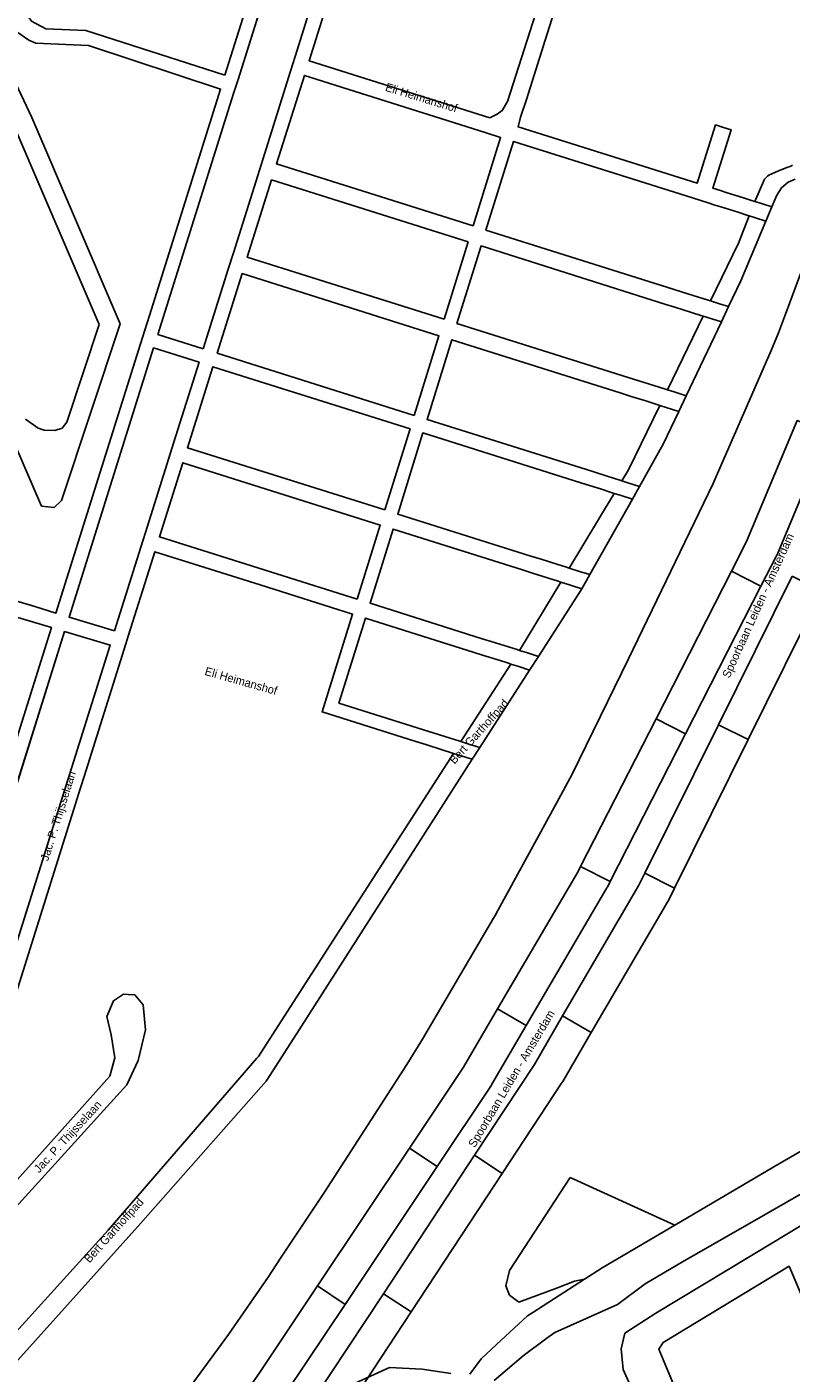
# Model space of a CAD drawing. Header units: metres. Extents: x 89872 to 99175, y 455036 to 468911.
# Tile 123 of 196: x 93829 to 94060, y 465699 to 466105. Entities that reach past the tile are written whole.
import ezdxf

# ---------------------------------------------------------------- set-up
doc = ezdxf.new("R2010")
doc.units = ezdxf.units.M
for name, color, linetype in [('Gemeentegrenzen', 7, 'KG-GEMEENTE'), ('Spoorbaandeel', 10, 'Continuous'), ('STRNM', 7, 'Continuous')]:
    doc.layers.add(name, color=color, linetype=linetype)
doc.layers.add('Waterdeel', color=7, linetype='Continuous', true_color=0x00aaff)
doc.layers.add('Wegdeel', color=7, linetype='Continuous', true_color=0x9a9a9a)
doc.linetypes.add('KG-GEMEENTE', pattern='A,1,-2.25,[5,NLCS.SHX,S=1,R=0,X=0,Y=0],-2.25', length=5.5)

msp = doc.modelspace()

# ---------------------------------------------------------------- linework, layer by layer
at = {"layer": 'Gemeentegrenzen', "flags": 128}
msp.add_lwpolyline([(91985.81, 461811.85), (91972.57, 462039.53), (91971.6, 462056.3), (91967.49, 462128.63), (91962.83, 462210.97), (91960.34, 462254.93), (91958.38, 462287.72), (91957.54, 462303.5), (91953.25, 462376.82), (91949.07, 462450.57), (91945.57, 462510.65), (91945.53, 462511.41), (91944.05, 462536.8), (91939.65, 462613.05), (91939.1, 462623.35), (91938.57, 462631.45), (91938.23, 462636.98), (91937.67, 462642.89), (91936.85, 462652.09), (91936.52, 462654.38), (91935.98, 462657.99), (91935.33, 462663.56), (91934.45, 462669.41), (91933.8, 462674.81), (91933.05, 462679.59), (91932.12, 462684.85), (91931.02, 462690.8), (91930.09, 462696.64), (91928.92, 462701.54), (91927.67, 462706.73), (91926.53, 462711.8), (91925.24, 462717.4), (91923.73, 462722.43), (91922.33, 462727.7), (91920.92, 462732.71), (91919.31, 462738.23), (91915.52, 462749.56), (91913.84, 462754.96), (91910.59, 462763.16), (91900, 462756.63), (91894.27, 462753.1), (91893.41, 462752.56), (91893.08, 462752.35), (91884, 462746.62), (91876.06, 462741.71), (91871.9, 462739.14), (91859.4, 462731.41), (91857.07, 462730.38), (91854.17, 462729.67), (91840.7, 462727.72), (91801.69, 462720.65), (91743.12, 462709.89), (91742.28, 462716.24), (91723.98, 462713.51), (91721.47, 462713.14), (91720.03, 462712.92), (91719.53, 462715.26), (91717.01, 462726.9), (91710.31, 462748.15), (91708.08, 462760.41), (91708.41, 462802.88), (91701.05, 462801.8), (91700.15, 462801.67), (91694.18, 462809.59), (91686.69, 462814.41), (91673.3, 462814.88), (91656.6, 462811.35), (91643.73, 462809.01), (91625.38, 462808.56), (91618.79, 462800.58), (91616.38, 462798.02), (91547.8, 462797.16), (91535.89, 462797.01), (91533.97, 462796.98), (91532.91, 462796.98), (91492.23, 462796.74), (91467.4, 462766.42), (91427.24, 462713.3), (91393.47, 462668.65), (91384.92, 462657.34), (91345.12, 462601.61), (91322.75, 462570.28), (91311.3, 462554.1), (91298.16, 462535.1), (91240.59, 462451.23), (91199.39, 462390.97), (91179.79, 462362.29), (91160.33, 462333.57), (91116.85, 462270.02), (91100.95, 462246.71), (91075.23, 462209.11), (91051.88, 462174.92), (91033.16, 462147.46), (91019.52, 462127.52), (90993.15, 462089.17), (90959.24, 462039.53), (90924.92, 461989.3), (90854.66, 461891.45), (90848.48, 461882.28), (90843.78, 461875.03), (90834.61, 461861.6), (90817.06, 461835.96), (90811.97, 461836.6), (90802.84, 461837.74), (90801.07, 461837.96), (90760.92, 461842.97), (90699.32, 461850.65), (90696.92, 461850.95), (90695.83, 461851.08), (90678.28, 461853.27), (90675.91, 461853.57), (90672.92, 461853.94), (90670.47, 461854.25), (90666.84, 461854.7), (90664.35, 461855.01), (90664.01, 461855.05), (90609.06, 461861.91), (90479.28, 461799.79), (90472.29, 461804.82), (90462.06, 461812.15), (90453.36, 461818.46), (90438.82, 461828.9), (90419.02, 461844.35), (90421.38, 461847.24), (90429.77, 461949.31), (90429.54, 461950.1), (90406.8, 462028.72), (90405.32, 462036.59), (90404.76, 462039.53), (90393.73, 462098.21), (90392.3, 462105.79), (90384.04, 462159.12), (90392.42, 462305.56), (90391.99, 462305.98), (90370.47, 462327.07), (90399.99, 462360.63), (90422.7, 462386.62), (90434.72, 462401.41), (90436.55, 462403.6), (90435.45, 462404.75), (90419.84, 462421.08), (90403.64, 462438.52), (90393.79, 462449.24), (90393.71, 462449.33), (90386.15, 462467.2), (90374.47, 462495.6), (90363.46, 462525.49), (90355.96, 462545.83), (90348.73, 462563.94), (90333.81, 462601.31), (90333.12, 462603.04), (90318.97, 462638.48), (90318.87, 462638.7), (90313.58, 462651.96), (90281.92, 462735.54), (90267.14, 462773.68), (90265.29, 462797.2), (90265.01, 462800.73), (90264.77, 462803.83), (90264.66, 462805.22), (90240.77, 462869.48), (90208.47, 462948.15), (90171.15, 463039.41), (90171.1, 463039.53), (90162.16, 463061.39), (90153.37, 463082.88), (90133.53, 463130.56), (90133.48, 463130.7), (90126.29, 463147.97), (90105.85, 463197.09), (90105.84, 463197.12), (90102.3, 463205.62), (90099.75, 463211.73), (90114.01, 463299.45), (90115.39, 463307.17), (90116.59, 463313.87), (90117.35, 463318.08), (90126.99, 463371.94), (90167.36, 463420.21), (90209.48, 463471.04), (90213.6, 463476.02), (90245.14, 463510.53), (90303.59, 463572.17), (90304.37, 463573), (90450.55, 463727.19), (90461.14, 463738.35), (90463.31, 463740.64), (90464.72, 463742.71), (90536.27, 463847.55), (90538.65, 463851.04), (90562.43, 463885.88), (90582.05, 463914.68), (90599.47, 463940.24), (90600.86, 463942.28), (90601.04, 463942.55), (90640.85, 464000.98), (90667.03, 464039.53), (90691.97, 464076.25), (90692.05, 464076.37), (90694.18, 464079.51), (90701.12, 464089.5), (90701.18, 464089.58), (90702.2, 464091.09), (90703.4, 464092.85), (90714.67, 464109.44), (90725.77, 464125.78), (90726.72, 464127.19), (90740.2, 464147.04), (90762.73, 464180.92), (90765.08, 464184.57), (90771, 464193.76), (90771.42, 464193.23), (90806.89, 464250.06), (90799.19, 464267.98), (90793.58, 464280.07), (90804.61, 464284.92), (90803.81, 464286.83), (90821.67, 464318.03), (90833.48, 464340.07), (90842.17, 464363.91), (90849.47, 464388.53), (90850.9, 464396.71), (90858.13, 464437.99), (90858.63, 464440.87), (90862.59, 464497.94), (90866.13, 464525.28), (90871.25, 464551.16), (90878.53, 464576.98), (90885.23, 464600.76), (90894.69, 464624.16), (90916.23, 464670.78), (90923.29, 464685), (90927.38, 464693.22), (90938.43, 464709.97), (90941.09, 464714), (90957.05, 464733.72), (90973.35, 464753.19), (90989.85, 464772.53), (91044.92, 464827.73), (91063.03, 464849.21), (91079.63, 464871.08), (91092.42, 464893.28), (91103.51, 464916.81), (91112.67, 464940.33), (91120.29, 464963.85), (91127, 464987.97), (91139, 465039.53), (91144.01, 465061.06), (91152.55, 465098.5), (91157.84, 465121.7), (91161.11, 465136.01), (91167.76, 465165.19), (91172.72, 465186.93), (91274.16, 465169.82), (91278.87, 465168.92), (91306.94, 465164.19), (91332.25, 465159.92), (91370.23, 465153.71), (91556.5, 465122.29), (91557.9, 465122.05), (91558.32, 465121.98), (91871.9, 465069.08), (91922.03, 465060.62), (92028.58, 465042.86), (92029.05, 465042.78), (92039.59, 465041.01), (92042.01, 465042.88), (92058.73, 465054.97), (92061.16, 465057.23), (92072.53, 465074.55), (92088.56, 465098.55), (92080.97, 465168.59), (92067.81, 465290.11), (92105.28, 465350.83), (92113.42, 465364.09), (92113.85, 465364.8), (92156.87, 465434.93), (92230.87, 465530.04), (92308.96, 465565.35), (92325.03, 465572.62), (92358.36, 465534.34), (92375.52, 465545.73), (92376.91, 465547.36), (92384.66, 465556.46), (92397.29, 465571.45), (92416.04, 465593.91), (92432.88, 465613.69), (92464.88, 465651.21), (92497.86, 465688.87), (92505.83, 465697.44), (92511.57, 465704.12), (92521.66, 465716.37), (92529.98, 465726.8), (92537.61, 465736.36), (92552.63, 465755.02), (92556.4, 465759.68), (92562.83, 465767.63), (92569.99, 465776.31), (92574, 465780.59), (92577.23, 465784.05), (92588.96, 465795.43), (92608.34, 465813.96), (92622.92, 465827.43), (92631.95, 465835.5), (92640.36, 465842.9), (92646.72, 465848.4), (92649.67, 465851.09), (92655.38, 465856.57), (92659.68, 465860.77), (92669.91, 465871.24), (92675.75, 465876.86), (92679.79, 465880.73), (92688.17, 465888.52), (92695.01, 465895.69), (92697.26, 465898.27), (92704.75, 465907.62), (92710.44, 465915.75), (92715.48, 465923.91), (92725.57, 465940.5), (92746.28, 465971.18), (92753.8, 465982.23), (92759.43, 465990.23), (92765.7, 465998.94), (92769.21, 466003.16), (92773.77, 466008.49), (92780.83, 466016.17), (92794.83, 466030.97), (92802.6, 466039.51), (92802.62, 466039.53), (92809.88, 466047.53), (92816.37, 466054.82), (92821.82, 466061.33), (92828.63, 466069.34), (92835.92, 466079.06), (92842.64, 466088.4), (92855.4, 466105.33), (92855.72, 466105.42), (92856.2, 466105.49), (92856.58, 466105.48), (92857, 466105.46), (92857.27, 466105.4), (92857.62, 466105.29), (92857.92, 466105.17), (92858.19, 466105.04), (92858.49, 466104.84), (92859.04, 466104.43), (92861.97, 466101.77), (92865.72, 466098.37), (92920.24, 466048.9), (92924.01, 466045.52), (92930.57, 466039.62), (92998.61, 466101.64), (93005.84, 466108.13), (93007.72, 466106.77), (93009.32, 466105.61), (93030.87, 466090.03), (93065.85, 466064.82), (93100.67, 466039.53), (93102.63, 466038.11), (93109.36, 466033.25), (93110.1, 466034.21), (93306.23, 465895.87), (93359.76, 465857.43), (93435.05, 465802.05), (93442.08, 465801.87), (93443.29, 465801.85), (93453.92, 465801.63), (93457.86, 465939.66), (93469.43, 465939.2), (93472.19, 465939.09), (93475.38, 465938.96), (93481.54, 465938.72), (93483.27, 465938.65), (93484.14, 465938.62), (93485.57, 465938.11), (93486.41, 465937.57), (93494.85, 465922.09), (93504.14, 465904.63), (93508.62, 465897.95), (93513.13, 465894.34), (93520.95, 465889.78), (93530.99, 465883.82), (93532.52, 465882.69), (93535.59, 465878.57), (93538.2, 465872.98), (93542.8, 465865.6), (93545.32, 465862.19), (93550.73, 465857.44), (93558, 465851.82), (93581.85, 465842.2), (93589.8, 465836.36), (93596, 465832.33), (93604.61, 465824.42), (93611.17, 465817.58), (93626.64, 465799), (93639.91, 465783.23), (93651.14, 465769.83), (93670.29, 465745.71), (93684.46, 465727.85), (93694.85, 465714.77), (93712.32, 465692.69), (93728.2, 465671.99), (93747.98, 465645.79), (93761.04, 465629.12), (93766.29, 465628.08), (93771.39, 465626.55), (93776.82, 465625.79), (93788.1, 465624.27), (93792.4, 465621.55), (93838.86, 465642.65), (93852.5, 465660.67), (93871.9, 465686.31), (93875.58, 465691.17), (93878.32, 465694.79), (93890.16, 465710.98), (93902.12, 465728.33), (93905.89, 465733.99), (93919.17, 465753.96), (93935.19, 465778.88), (93943.9, 465792.43), (93948.65, 465800.04), (93970.06, 465836.53), (93970.54, 465837.4), (93971.35, 465838.89), (93989.07, 465871.24), (93993.85, 465879.98), (94010.83, 465914.78), (94036.3, 465967.7), (94036.96, 465969.06), (94053.84, 466007.74), (94056.01, 466013.14), (94057.82, 466017.96), (94065.93, 466039.53), (94071.93, 466055.52), (94073.83, 466060.66), (94078.67, 466074.57), (94085.46, 466094.06), (94093.55, 466118.42), (94094.92, 466122.53), (94102.3, 466146.15), (94103.67, 466150.8), (94110.42, 466174.94), (94113.71, 466186.71), (94121.68, 466216.88), (94125.59, 466232.1), (94127.77, 466240.59), (94137.96, 466288.64), (94144.53, 466331.52), (94144.93, 466334.98), (94145.41, 466339.09), (94145.82, 466342.66), (94151.42, 466390.75), (94153.23, 466390.7), (94157.6, 466460.9), (94159.9, 466526.21), (94159.35, 466560.42), (94158.49, 466578.41), (94170.96, 466578.54), (94209.06, 466578.94), (94214.84, 466579), (94215.89, 466579.01), (94219.52, 466579.05), (94240.71, 466579.18), (94241.51, 466579.18), (94263.35, 466579.32), (94263.77, 466579.32), (94282.32, 466579.43), (94323.27, 466579.65), (94379.32, 466580.31), (94401.36, 466585.53), (94402.65, 466586.01), (94419.81, 466593.87), (94424.57, 466597.31), (94434.77, 466604.54), (94443.71, 466610.91), (94446.73, 466613.07), (94447.21, 466613.41), (94452.88, 466617.46), (94455.64, 466618.85), (94468.76, 466625.48), (94489.19, 466633.87), (94509.41, 466639.35), (94528.78, 466642.95), (94558.66, 466645.13), (94568.59, 466644.46), (94591.46, 466642.45), (94597.53, 466641.07), (94607.95, 466639.18), (94627.5, 466635), (94700, 466615.5), (94735, 466606.5), (94916, 466566.5), (94919.73, 466565.74), (94955, 466558.5), (94960.94, 466557.34), (94964.2, 466556.71), (94965.83, 466558.34), (94967.61, 466560.24), (95049.67, 466540.64), (95076.19, 466534.31), (95121, 466523.72), (95162.95, 466513.62), (95181.07, 466509.25), (95206.54, 466503.31), (95252.02, 466491.75), (95295.53, 466480.7), (95302.45, 466479.13), (95324.97, 466472.76), (95370.65, 466460.17), (95399.23, 466452.31), (95479.68, 466427.72), (95495.6, 466422.85), (95497.02, 466422.44), (95500.31, 466421.48), (95521.54, 466414.36), (95521.72, 466414.3), (95578.37, 466395.31), (95578.38, 466395.16), (95578.82, 466390.43), (95579.2, 466386.47), (95579.25, 466385.66), (95579.74, 466378.15), (95579.76, 466373.01), (95579.77, 466370.42), (95579.73, 466368.56), (95579.7, 466366.73), (95579.55, 466358.34), (95579.25, 466356.16), (95579.19, 466355.76), (95578.88, 466353.52), (95578.85, 466353.31), (95576.38, 466342.92), (95574.98, 466330.93), (95574.45, 466318.83), (95574.73, 466296.11), (95575.17, 466266.8), (95575.16, 466263.45), (95574.33, 466256.64), (95572.45, 466246.32), (95570.27, 466235.69), (95567.02, 466224.62), (95557.98, 466194.3), (95552.98, 466177.27), (95549.34, 466166.34), (95547.1, 466160.72), (95545.34, 466154.12), (95542, 466138.28), (95539.78, 466125.62), (95539.36, 466123.58), (95537.12, 466114.76), (95535.79, 466105.96), (95534.78, 466098.22), (95534.13, 466088.41), (95533.79, 466082.76), (95533.54, 466078.91), (95530.66, 466058.4), (95529.12, 466043.77), (95528.98, 466039.53), (95528.97, 466039.12), (95530.32, 466010.37), (95530.62, 466007.24), (95531.17, 466003.97), (95531.78, 466000.6), (95540.13, 465977.94), (95544.77, 465965.04), (95546.23, 465960.02), (95549.07, 465951.74), (95550.04, 465947.53), (95550.97, 465942.66), (95552.42, 465934.03), (95552.68, 465931.95), (95553.53, 465925.61), (95554.12, 465921.5), (95556.73, 465908.18), (95558.94, 465897.06), (95560.33, 465890.16), (95561.4, 465883.69), (95562.18, 465878.87), (95562.57, 465875.79), (95562.89, 465866.79), (95563.3, 465854.63), (95563.55, 465848.28), (95563.55, 465843.26), (95563.6, 465835.56), (95563.61, 465832.46), (95563.31, 465827.46), (95562.96, 465822.22), (95562.3, 465816.61), (95561.77, 465812.67), (95560.32, 465803.53), (95559.52, 465798.89), (95558.78, 465795.56), (95553.78, 465772.56), (95551.91, 465764.15), (95550.5, 465757.21), (95548.74, 465750.32), (95547.3, 465744.37), (95546.46, 465740.94), (95543.92, 465732.87), (95540.23, 465722.02), (95539.71, 465720.56), (95539.09, 465716.02), (95538.47, 465711.26), (95536.77, 465702.24), (95527.92, 465670.67), (95527.84, 465668.95), (95527.7, 465667.03), (95528.82, 465658.18), (95531.91, 465635.75), (95537.16, 465601.96), (95537.52, 465600), (95537.96, 465597.87), (95540.35, 465589.87), (95543.94, 465578.1), (95546.47, 465570.53), (95553.13, 465554.75), (95567.64, 465520.24), (95573.21, 465505.84), (95574.45, 465501.86), (95575.55, 465498.07), (95576.32, 465494.08), (95576.62, 465490.2), (95576.79, 465485.95), (95576.96, 465481.99), (95576.94, 465478.22), (95576.51, 465474.48), (95576.09, 465472.29), (95575.37, 465469.6), (95574.08, 465465.33), (95572.6, 465461.08), (95571.42, 465458.18), (95570.11, 465455.28), (95568.34, 465451.92), (95565.89, 465448.07), (95565.58, 465447.53), (95562.52, 465440.39), (95559.07, 465433.06), (95540.84, 465399.48), (95523.65, 465368.23), (95516.81, 465356.01), (95511.85, 465347.89), (95492.52, 465317.33), (95486.36, 465307.5), (95480.59, 465297.94), (95479.77, 465296.75), (95477.89, 465294.01), (95477.47, 465293.39), (95474.71, 465289.14), (95468.37, 465278.85), (95458.8, 465263.96), (95447.6, 465249.33), (95444.94, 465246.39), (95423.24, 465225.43), (95398.04, 465200.76), (95373.2, 465175.41), (95363.98, 465165), (95359.15, 465158.83), (95346.67, 465140.48), (95339.62, 465123.09), (95339.26, 465121.58), (95339.18, 465121.24), (95334.55, 465081.47), (95341.66, 465053.51), (95345.02, 465039.53), (95348.03, 465026.98), (95349.31, 465022.05), (95356.2, 465000), (95365.4, 464970.54), (95381.79, 464806.72), (95385.02, 464770.86), (95387.49, 464748.32), (95390.41, 464718.29), (95392.34, 464697.86), (95394.99, 464671.19), (95397.14, 464648.62), (95399.53, 464624.71), (95401.63, 464602.45), (95403.59, 464583.03), (95405.53, 464565.38), (95408.42, 464541.95), (95402.27, 464514.29), (95399.71, 464506.14), (95396, 464495.22), (95392.73, 464487.76), (95388.49, 464478.32), (95384.48, 464470.56), (95376.24, 464454.26), (95370.72, 464442.66), (95365.78, 464430.78), (95358.53, 464412.74), (95352.49, 464396.26), (95346.71, 464379.44), (95342.53, 464364.85), (95337.15, 464344.05), (95332.52, 464321.23), (95329.92, 464306.43), (95328.5, 464296.12), (95326.71, 464282.12), (95326, 464271.02), (95324.59, 464249.71), (95320.1, 464176.63), (95318.9, 464159.43), (95318.29, 464150), (95317.32, 464135.22), (95315.89, 464119.26), (95314.25, 464108.78), (95312.59, 464099.71), (95310.39, 464089.6), (95308.2, 464079.59), (95303.92, 464039.53), (95303.57, 464036.29), (95301.26, 464026.09), (95299.28, 464017.67), (95299.7, 464009.14), (95300.39, 464004.82), (95300.41, 464004.65), (95301.12, 464001.68), (95302.34, 463997.54), (95304.62, 463991.84), (95307.55, 463986.46), (95310.75, 463981.69), (95314.99, 463977.11), (95320.94, 463971.02), (95331.81, 463960.54), (95359.48, 463931.58), (95381.27, 463908.82), (95403.65, 463884.27), (95431.79, 463853.53), (95455.46, 463827.96), (95466.68, 463815.34), (95502.46, 463776.61), (95532.68, 463744.19), (95547.03, 463729.25), (95563.9, 463711.87), (95579.55, 463695.82), (95589.54, 463685.3), (95600.69, 463673.67), (95610.21, 463663.67), (95617.15, 463656.6), (95628.25, 463643.69), (95639.94, 463629.57), (95649.37, 463617.44), (95657.97, 463605.63), (95666.29, 463594.26), (95674.77, 463581.25), (95681.69, 463570.07), (95689.15, 463556.53), (95695.8, 463543.74), (95701.56, 463532.04), (95707.3, 463519.64), (95712.61, 463507.25), (95717.22, 463494.89), (95721.94, 463481.96), (95726.25, 463469.18), (95729.73, 463456.86), (95733.65, 463443.47), (95736.72, 463431.45), (95739.62, 463418.44), (95745.12, 463383.87), (95747.24, 463369.95), (95749.45, 463354.91), (95750.98, 463338.88), (95752.46, 463322.34), (95754.03, 463308.55), (95756.14, 463293.1), (95758.26, 463276.49), (95760.29, 463260.4), (95762.38, 463245.18), (95764.92, 463229.99), (95767.11, 463215.76), (95769.04, 463205.23), (95771.78, 463190.86), (95774.47, 463176.59), (95777.4, 463162.1), (95779.82, 463148.83), (95783.17, 463133.08), (95785.7, 463120.22), (95789.51, 463102.67), (95800.23, 463039.53), (95801.15, 463034.11), (95808.28, 462989.38), (95816.21, 462948.6), (95822.09, 462914.33), (95830.21, 462870.66), (95840.79, 462822.54), (95848.68, 462791.26), (95856.28, 462759.18), (95863, 462728.44), (95868.03, 462705.46), (95871.9, 462690.57), (95880.9, 462655.94), (95891.2, 462609.73), (95902.59, 462560.92), (95903.74, 462555.46), (95913.19, 462510.87), (95919.28, 462490.65), (95920.63, 462486.29), (95909.41, 462481.41), (95909.91, 462479.61), (95909.27, 462479.33), (95905.81, 462477.83), (95905.48, 462478.58), (95900.36, 462476.31), (95871.9, 462463.72), (95867.59, 462461.81), (95857.03, 462457.14), (95848.4, 462453.32), (95846.91, 462452.66), (95834.55, 462447.19), (95826.84, 462443.75), (95826.33, 462443.52), (95823.48, 462442.25), (95819.82, 462440.62), (95806.01, 462434.47), (95783.17, 462424.31), (95760.34, 462414.13), (95714.69, 462393.78), (95690.96, 462383.13), (95662.53, 462370.21), (95633.33, 462356.49), (95602.21, 462341.3), (95578.89, 462329.38), (95575.85, 462327.82), (95554.1, 462316.19), (95541.15, 462309.03), (95526.13, 462300.53), (95513.34, 462293.09), (95496.4, 462282.98), (95481.94, 462274.11), (95466.47, 462264.26), (95454.63, 462256.1), (95434.43, 462241.75), (95416.45, 462228.55), (95394.75, 462212.05), (95389.26, 462207.73), (95370.73, 462193.15), (95368.87, 462191.67), (95369.48, 462190.88), (95369.09, 462190.56), (95368.1, 462191.76), (95366.98, 462190.84), (95366.65, 462191.24), (95365.99, 462192.05), (95347.74, 462177.1), (95335.45, 462166.79), (95305.84, 462140.56), (95277.11, 462113.55), (95261.47, 462100.73), (95241.53, 462081.98), (95228.52, 462069.75), (95221.58, 462063.22), (95203.07, 462043.03), (95199.88, 462039.53), (95175.71, 462013.01), (95154.67, 461988.39), (95142.48, 461973.61), (95126.8, 461954.23), (95111.13, 461934.85), (95101.93, 461923.06), (95084.08, 461899.01), (95065.19, 461871.33), (95044.83, 461840.97), (95034.77, 461826.04), (95016.41, 461798.16), (94997.39, 461770.54), (94998.3, 461770.04), (95003.14, 461767.38), (95034.37, 461750.23), (95077.96, 461726.07), (95081.36, 461723.94), (95167.44, 461678.98), (95166.77, 461678.47), (95161.23, 461673.92), (95169.8, 461669.24), (95169.06, 461668.64), (95163.22, 461663.95), (95152.82, 461655.57), (95147.19, 461650.97), (95131.9, 461638.89), (95115.93, 461626.14), (95101.08, 461614.34), (95100.03, 461613.51), (95084.11, 461600.97), (95069.83, 461589.95), (95056.22, 461579.19), (95049.96, 461574.14), (95034.42, 461561.79), (95023.08, 461553.31), (95017.31, 461548.99), (94998.51, 461534.46), (94992.09, 461528.74), (94984.51, 461522.67), (94965.78, 461505.96), (94939.61, 461483.94), (94919.01, 461467.23), (94897.04, 461449.17), (94873.46, 461429.5), (94856.43, 461415.88), (94838.21, 461401.58), (94815.01, 461383.45), (94795.62, 461367.85), (94790.33, 461363.12), (94770.87, 461346.88), (94754.13, 461331.97), (94722.31, 461304.51), (94682.92, 461272.33), (94656.54, 461251.2), (94640.69, 461238.37), (94616.64, 461218.49), (94589.37, 461197.16), (94574.19, 461185.52), (94552.62, 461168.48), (94547.32, 461164.27), (94518.9, 461141.12), (94505.3, 461130.77), (94495.14, 461123.18), (94480.84, 461111.32), (94472.12, 461103.84), (94456.75, 461090.7), (94443.65, 461079.53), (94438.38, 461074.7), (94435.1, 461071.26), (94432.67, 461068.63), (94426.74, 461061.67), (94423.24, 461058.7), (94418.9, 461055.33), (94410.89, 461051.13), (94406.71, 461048.42), (94404.43, 461046.56), (94395.45, 461039.53), (94390.62, 461035.75), (94363.61, 461014.68), (94333.22, 460990.56), (94311.5, 460973.29), (94296.62, 460961.2), (94279.16, 460946.76), (94256.08, 460927.62), (94237.84, 460912.89), (94228.8, 460905.45), (94208.07, 460887.46), (94191.68, 460873.78), (94173.6, 460858.78), (94158.61, 460846.77), (94141.13, 460832.84), (94123.98, 460819.3), (94110.48, 460808.98), (94093.38, 460795.66), (94085.02, 460788.88), (94076.97, 460782.08), (94064.25, 460771.51), (94048.28, 460757.82), (94033.55, 460746.49), (94016.61, 460733.42), (93999.95, 460719.99), (93973.59, 460699.28), (93972.51, 460698.4), (93969.13, 460695.67), (93969.06, 460695.62), (93936.44, 460669.08), (93937.4, 460667.46), (93881.86, 460622.62), (93877.48, 460619.09), (93871.9, 460614.58), (93849.36, 460596.39), (93844.03, 460592.08), (93822.59, 460574.78), (93822, 460574.28), (93780.04, 460537.93), (93773.53, 460532.43), (93747.56, 460509.6), (93701.46, 460469.06), (93661.61, 460434.02), (93557.94, 460380.06), (93475.78, 460337.73), (93428.58, 460312.93), (93393.7, 460292.89), (93386.88, 460286.74), (93366.1, 460267.64), (93329.61, 460233.85), (93295.16, 460201.73), (93249.43, 460159.19), (93201.19, 460114.23), (93156.33, 460072.2), (93121.09, 460039.53), (93110.85, 460030.04), (93077.29, 459999.15), (93042.01, 459967.24), (93015.14, 459942.77), (93012.55, 459940.42), (92988.16, 459918.01), (92963.08, 459895.19), (92946.15, 459881.13), (92782.13, 459730.55), (92702.35, 459657.95), (92657.84, 459618.97), (92635.21, 459597.77), (92385.94, 459364.34), (92380.03, 459374.16), (92339.89, 459440.92), (92348.47, 459531.52), (92356.69, 459618.32), (92356.7, 459618.4), (92345.49, 459732.65), (92343.41, 459753.78), (92343.42, 459753.93), (92344.95, 459799.96), (92347.14, 459866.13), (92347.45, 459866.32), (92390.27, 459893), (92305.29, 460039.53), (92299.44, 460049.62), (92296.84, 460054.11), (92204.91, 460208.88), (92204.74, 460209.17), (92203.57, 460211.12), (92203.11, 460211.9), (92202.04, 460213.69), (92074.83, 460426.49), (92068.94, 460436.46), (92022.86, 460411.71), (91987.38, 460473), (91980.24, 460485.33), (91965.51, 460472.78), (91965.41, 460472.65), (91961.16, 460467.16), (91956.5, 460461.14), (91956.36, 460460.96), (91948.56, 460451.25), (91953.2, 460437.7), (91953.84, 460435.8), (91956.76, 460427.29), (91957.73, 460424.45), (91956.75, 460422.95), (91939.1, 460395.78), (91938.87, 460395.41), (91919.58, 460364.85), (91948.83, 460302.52), (91948.45, 460302.16), (91908.63, 460265.19), (91871.9, 460231.08), (91863.71, 460223.48), (91829.97, 460279.74), (91829.67, 460280.23), (91824.63, 460288.64), (91824.61, 460288.68), (91824.4, 460289.03), (91816.79, 460301.72), (91819.64, 460305.48), (91829.93, 460321.17), (91840.6, 460338.46), (91845.85, 460348.55), (91856.88, 460373.76), (91871.66, 460405.5), (91871.9, 460405.98), (91891.75, 460446.44), (91905.99, 460473.46), (91918.5, 460493.59), (91929.18, 460509.93), (91940.22, 460529), (91946.76, 460540.9), (91957.89, 460561.15), (91970.98, 460586.91), (91984.68, 460613.63), (91992.01, 460627.85), (92013.25, 460661.97), (92030.97, 460684.81), (92049.21, 460710.73), (92062.29, 460727.44), (92078, 460757.65), (92087.66, 460777.01), (92094.36, 460790.92), (92097.57, 460800.37), (92103.1, 460814.82), (92109.13, 460832.66), (92119.53, 460865.73), (92126.14, 460896.84), (92127.49, 460905.43), (92129.76, 460914.39), (92135.36, 460943.2), (92138.27, 460952.72), (92138.66, 460953.98), (92144.24, 460972.64), (92149.57, 460992.54), (92152.6, 461007.14), (92152.85, 461008.6), (92153.66, 461013.38), (92154.53, 461022.02), (92155.2, 461033.98), (92155.35, 461039.53), (92155.37, 461040.14), (92155.18, 461046.41), (92153.51, 461061.42), (92153.05, 461064.92), (92148.5, 461088.24), (92145.82, 461096.61), (92144.56, 461099.71), (92141.5, 461106.31), (92139.14, 461111.06), (92132.03, 461124.88), (92109.74, 461163.87), (92092.42, 461195.41), (92092.34, 461195.54), (92083.07, 461212.42), (92058.11, 461258.26), (92044.3, 461284.17), (92033.78, 461306.12), (92029.8, 461315.54), (92025.18, 461327.02), (92022.62, 461334.88), (92020.9, 461340.66), (92018.29, 461349.73), (92016.77, 461356.21), (92014.96, 461364.94), (92013.81, 461370.99), (92013.14, 461376.04), (92011.98, 461385.86), (92009.83, 461406.51), (92009.04, 461414.38), (92008.45, 461422), (92008.08, 461428.85), (92006.61, 461452.41), (92005.98, 461462.23), (92005.07, 461481.07), (92002.65, 461522.01), (92001.21, 461544.76), (91999.79, 461569.43), (91996.21, 461634.32), (91993.76, 461676.13), (91993.28, 461684.3), (91985.81, 461811.85)], close=True, dxfattribs=at)
at = {"layer": 'Spoorbaandeel', "color": 255, "lineweight": -3}
for points in [[(94055.58, 465946.15), (94055.42, 465945.8), (94050.75, 465936.67), (94041.85, 465941.22), (94046.42, 465950.18), (94061.66, 465986.69), (94070.89, 465982.83)], [(94005.26, 465847.62), (93996.36, 465852.17), (94019.1, 465896.7), (94028.01, 465892.15)], [(94037.93, 465894.9), (94046.89, 465890.46), (94024.68, 465845.66), (94015.72, 465850.1)], [(93969.59, 465786.46), (93969.44, 465786.21), (93953.08, 465761.69), (93944.76, 465767.23), (93961.04, 465791.64), (93971.33, 465809.22), (93979.96, 465804.17)], [(93982.41, 465792.45), (93990.94, 465807.07), (93999.58, 465802.03), (93990.98, 465787.29), (93990.84, 465787.06), (93972.74, 465759.55), (93964.38, 465765.05)], [(93907.61, 465693.5), (93907.54, 465693.41), (93897.2, 465678.62), (93889.01, 465684.35), (93899.32, 465699.1), (93917.02, 465725.64), (93925.34, 465720.09)], [(93911.04, 465685.16), (93915.35, 465691.21), (93919.52, 465697.05), (93920.98, 465699.11), (93936.9, 465723.28), (93945.25, 465717.79), (93929.29, 465693.53), (93929.18, 465693.37), (93927.66, 465691.25), (93923.49, 465685.4), (93919.18, 465679.35), (93917.01, 465676.31), (93908.87, 465682.11)]]:
    msp.add_lwpolyline(points, close=True, dxfattribs=at)
at = {"layer": 'Spoorbaandeel', "color": 7, "lineweight": -3}
for points in [[(94028.01, 465892.15), (94019.1, 465896.7), (94041.85, 465941.22), (94050.75, 465936.67)], [(94060.14, 465939.7), (94069.1, 465935.25), (94046.89, 465890.46), (94037.93, 465894.9)], [(94004.42, 465845.96), (94004.28, 465845.71), (93979.96, 465804.17), (93971.33, 465809.22), (93995.58, 465850.64), (93996.36, 465852.17), (94005.26, 465847.62)], [(94013.93, 465846.49), (94015.72, 465850.1), (94024.68, 465845.66), (94022.82, 465841.9), (94022.66, 465841.6), (93999.58, 465802.03), (93990.94, 465807.07)], [(93925.34, 465720.09), (93917.02, 465725.64), (93944.76, 465767.23), (93953.08, 465761.69)], [(93964.38, 465765.05), (93972.74, 465759.55), (93945.25, 465717.79), (93936.9, 465723.28)]]:
    msp.add_lwpolyline(points, close=True, dxfattribs=at)
at = {"layer": 'Waterdeel', "lineweight": -3}
for p, q in [((93820.07, 466100.85), (93830.88, 466078.03)), ((93830.88, 466078.03), (93857.55, 466015.84)), ((93851.22, 466015.57), (93825.48, 466075.6)), ((93833.79, 465960.86), (93805.92, 466025.22)), ((93857.55, 466015.84), (93839.79, 465962.54)), ((93841.42, 465986.16), (93851.22, 466015.57)), ((93828.92, 465987.04), (93832.76, 465984.33)), ((93832.76, 465984.33), (93834.57, 465983.73)), ((93834.57, 465983.73), (93837.81, 465983.6)), ((93837.81, 465983.6), (93839.97, 465984.33)), ((93839.97, 465984.33), (93841.42, 465986.16)), ((93837.63, 465960.38), (93833.79, 465960.86)), ((93839.79, 465962.54), (93837.63, 465960.38)), ((93974.88, 465730.29), (93993.21, 465758.37)), ((93993.21, 465758.37), (94024.8, 465743.98)), ((94024.8, 465743.98), (94002.84, 465731.11)), ((93973.78, 465725.63), (93974.88, 465730.29)), ((93997.53, 465727.68), (93994.48, 465727.08)), ((94002.84, 465731.11), (93997.53, 465727.68)), ((93974.88, 465722.89), (93973.78, 465725.63)), ((93989.39, 465725.04), (93977.77, 465720.71)), ((93994.48, 465727.08), (93989.39, 465725.04)), ((93977.77, 465720.71), (93974.88, 465722.89))]:
    msp.add_line(p, q, dxfattribs=at)
at = {"layer": 'Wegdeel'}
for p, q in [((93893.04, 466089.5), (93911.21, 466147.34)), ((93924.9, 466143.09), (93910.27, 466096.49)), ((93910.27, 466096.49), (93908.87, 466092.05)), ((93891.72, 466085.31), (93893.04, 466089.5)), ((93908.87, 466092.05), (93900.49, 466065.37)), ((93868.88, 466012.62), (93891.72, 466085.31)), ((93900.49, 466065.37), (93898.98, 466060.57)), ((94052.71, 466060.34), (94053.08, 466060.7)), ((94053.08, 466060.7), (94056.01, 466061.94)), ((94056.01, 466061.94), (94058.88, 466063.06)), ((94058.88, 466063.06), (94059.5, 466063.3)), ((94059.5, 466063.3), (94060.23, 466063.66)), ((93898.98, 466060.57), (93891.65, 466037.24)), ((94048.93, 466052.72), (94051.84, 466059.46)), ((94051.84, 466059.46), (94052.71, 466060.34)), ((94056.94, 466056.83), (94055.52, 466054.62)), ((94058.95, 466058.53), (94056.94, 466056.83)), ((94061.1, 466059.5), (94058.95, 466058.53)), ((94050.94, 466052.08), (94048.93, 466052.72)), ((94055.52, 466054.62), (94054.04, 466051.1)), ((94054.04, 466051.1), (94050.94, 466052.08)), ((94044, 466040.19), (94047.22, 466048.38)), ((94052.24, 466046.8), (94044.68, 466028.82)), ((94047.22, 466048.38), (94049.13, 466047.78)), ((94049.13, 466047.78), (94052.24, 466046.8)), ((93891.65, 466037.24), (93890.1, 466032.3)), ((94035.53, 466022.74), (94044, 466040.19)), ((93890.1, 466032.3), (93882.56, 466008.3)), ((94044.68, 466028.82), (94040.98, 466021.02)), ((94038.22, 466021.9), (94035.53, 466022.74)), ((94040.98, 466021.02), (94038.22, 466021.9)), ((94022.51, 465995.93), (94033.31, 466018.16)), ((94038.8, 466016.43), (94028.21, 465994.13)), ((94033.31, 466018.16), (94035.89, 466017.35)), ((94035.89, 466017.35), (94038.8, 466016.43)), ((93882.56, 466008.3), (93868.88, 466012.62)), ((93842.1, 465927.37), (93867.6, 466008.54)), ((93867.6, 466008.54), (93881.28, 466004.22)), ((93881.28, 466004.22), (93873.61, 465979.8)), ((94024.59, 465995.27), (94022.51, 465995.93)), ((94028.21, 465994.13), (94024.59, 465995.27)), ((94010.77, 465971.75), (94020.23, 465991.22)), ((94020.23, 465991.22), (94022.19, 465990.6)), ((94025.98, 465989.41), (94021.29, 465979.54)), ((94022.19, 465990.6), (94025.98, 465989.41)), ((93873.61, 465979.8), (93872.18, 465975.26)), ((94021.29, 465979.54), (94014.11, 465966.78)), ((93872.18, 465975.26), (93865.16, 465952.92)), ((94008.79, 465968.46), (94010.77, 465971.75)), ((94010.57, 465967.9), (94008.79, 465968.46)), ((94014.11, 465966.78), (94010.57, 465967.9)), ((93992.91, 465942.14), (94006.51, 465964.69)), ((94006.51, 465964.69), (94008.59, 465964.04)), ((94008.59, 465964.04), (94011.97, 465962.97)), ((94011.97, 465962.97), (93999.14, 465940.17)), ((93865.16, 465952.92), (93863.75, 465948.42)), ((93863.75, 465948.42), (93855.83, 465923.2)), ((93995.99, 465941.17), (93992.91, 465942.14)), ((93999.14, 465940.17), (93995.99, 465941.17)), ((93977.94, 465917.32), (93990.38, 465937.95)), ((93996.75, 465935.93), (93983.64, 465915.53)), ((93990.38, 465937.95), (93993.35, 465937.01)), ((93993.35, 465937.01), (93996.75, 465935.93)), ((93855.83, 465923.2), (93842.1, 465927.37)), ((93807.76, 465818.04), (93840.74, 465923.02)), ((93840.74, 465923.02), (93854.49, 465918.93)), ((93854.49, 465918.93), (93821.41, 465813.64)), ((93980.38, 465916.55), (93977.94, 465917.32)), ((93983.64, 465915.53), (93980.38, 465916.55)), ((93960.27, 465889.8), (93975.32, 465913.2)), ((93980.99, 465911.41), (93965.92, 465888.02)), ((93975.32, 465913.2), (93977.77, 465912.43)), ((93977.77, 465912.43), (93980.99, 465911.41)), ((93939.38, 465857.34), (93957.99, 465886.27)), ((93957.99, 465886.27), (93960.65, 465885.43)), ((93962.9, 465888.97), (93960.27, 465889.8)), ((93965.92, 465888.02), (93962.9, 465888.97)), ((93963.65, 465884.49), (93909.87, 465800.39)), ((93960.65, 465885.43), (93963.65, 465884.49)), ((93906.97, 465806.88), (93939.38, 465857.34)), ((93899.23, 465794.84), (93906.97, 465806.88)), ((93909.87, 465800.39), (93901.54, 465787.37)), ((93853.91, 465742.48), (93898.76, 465794.29)), ((93898.76, 465794.29), (93899.23, 465794.84)), ((93901.54, 465787.37), (93863.68, 465744.5)), ((93863.68, 465744.5), (93826.61, 465703.21)), ((93795.14, 465677.61), (93853.91, 465742.48))]:
    msp.add_line(p, q, dxfattribs=at)
for points in [[(93889.07, 466090.77), (93847.12, 466104.26), (93835.05, 466104.84), (93830.74, 466107.14), (93828.64, 466110.14), (93832.28, 466121.64), (93833.58, 466125.75), (93846.74, 466167.34), (93847.31, 466169.12), (93847.96, 466171.19), (93865.55, 466230.03), (93894.71, 466221), (93899.17, 466219.55), (93926.72, 466210.6), (93908.44, 466152.42), (93907.87, 466150.59), (93907.23, 466148.57)], [(93968.96, 466077.96), (93914.46, 466095.17), (93929.11, 466141.78), (93930.32, 466145.63), (93945.49, 466193.92), (94003.79, 466174.88), (93974.26, 466082.84), (93972.74, 466080.12), (93971.23, 466079.06)], [(93882.56, 466008.3), (93868.88, 466012.62), (93891.72, 466085.31), (93893.04, 466089.5), (93911.21, 466147.34), (93924.9, 466143.09), (93910.27, 466096.49), (93908.87, 466092.05), (93900.49, 466065.37), (93898.98, 466060.57), (93891.65, 466037.24), (93890.1, 466032.3)], [(93963.94, 466045.34), (93904.69, 466064.05), (93913.07, 466090.73), (93967.54, 466073.53), (93972.24, 466072.05)], [(93955.19, 466017.18), (93895.85, 466035.91), (93903.18, 466059.24), (93962.44, 466040.53)], [(93946.19, 465988.22), (93886.76, 466006.98), (93894.3, 466030.98), (93953.65, 466012.24)], [(93855.83, 465923.2), (93842.1, 465927.37), (93867.6, 466008.54), (93881.28, 466004.22), (93873.61, 465979.8), (93872.18, 465975.26), (93865.16, 465952.92), (93863.75, 465948.42)], [(93937.33, 465959.68), (93877.8, 465978.47), (93885.48, 466002.9), (93944.92, 465984.14)], [(93928.97, 465932.78), (93869.36, 465951.6), (93876.38, 465973.93), (93935.91, 465955.14)], [(93821.41, 465813.64), (93807.76, 465818.04), (93840.74, 465923.02), (93854.49, 465918.93)], [(94045.24, 465649.65), (94042.16, 465656.46), (94038.48, 465664.6), (94024.43, 465695.68), (94019.96, 465706.59), (94021.21, 465708.62), (94059.23, 465731.58), (94064.2, 465719.96), (94086.9, 465666.89), (94069.63, 465659.08), (94061.2, 465656.87)]]:
    msp.add_lwpolyline(points, close=True, dxfattribs=at)
for points in [[(94001.74, 466152.11), (93985.69, 466101.42), (93980.05, 466083.5), (93978.19, 466078.16), (93977.5, 466075.27), (94031.5, 466058.23), (94037.04, 466075.82), (94039.47, 466075.05), (94041.76, 466074.32), (94036.2, 466056.75), (94038.52, 466056.02), (94040.21, 466055.48), (94045.8, 466053.69), (94048.21, 466052.92), (94048.93, 466052.72), (94050.94, 466052.08), (94054.04, 466051.1), (94052.24, 466046.8), (94049.13, 466047.78), (94047.22, 466048.38), (94046.5, 466048.63), (94043.83, 466049.46), (94038.61, 466051.09), (94036.48, 466051.76), (94034.78, 466052.29), (94030.1, 466053.78), (93976.12, 466070.83), (93967.82, 466044.12), (94024.26, 466026.29), (94027.03, 466025.41), (94031.92, 466023.87), (94034.85, 466022.94), (94035.53, 466022.74), (94038.22, 466021.9), (94040.98, 466021.02), (94038.8, 466016.43), (94035.89, 466017.35), (94033.31, 466018.16), (94032.65, 466018.35), (94029.77, 466019.26), (94024.79, 466020.84), (94022.06, 466021.7), (93966.33, 466039.3), (93959.07, 466015.95), (94010.66, 465999.63), (94013.95, 465998.59), (94018.44, 465997.22), (94021.96, 465996.15), (94022.51, 465995.93), (94024.59, 465995.27), (94028.21, 465994.13), (94025.98, 465989.41), (94022.19, 465990.6), (94020.23, 465991.22), (94019.65, 465991.42), (94016.03, 465992.55), (94011.6, 465993.92), (94008.26, 465994.98), (93957.54, 466011.02), (93950.07, 465986.99), (93996.56, 465972.34), (94000.01, 465971.25), (94004.32, 465969.89), (94008.19, 465968.67), (94008.79, 465968.46), (94010.57, 465967.9), (94014.11, 465966.78), (94011.97, 465962.97), (94008.59, 465964.04), (94006.51, 465964.69), (94005.88, 465964.89), (94002.32, 465966.02), (93998.04, 465967.39), (93994.56, 465968.48), (93948.8, 465982.91), (93941.21, 465958.46), (93981.34, 465945.79), (93984.45, 465944.81), (93989.19, 465943.31), (93992.13, 465942.39), (93992.91, 465942.14), (93995.99, 465941.17), (93999.14, 465940.17), (93996.75, 465935.93), (93993.35, 465937.01), (93990.38, 465937.95), (93989.61, 465938.19), (93986.71, 465939.1), (93981.86, 465940.63), (93978.87, 465941.58), (93939.79, 465953.91), (93932.85, 465931.56), (93966.71, 465920.86), (93969.34, 465920.03), (93974.56, 465918.4), (93977.26, 465917.55), (93977.94, 465917.32), (93980.38, 465916.55), (93983.64, 465915.53), (93980.99, 465911.41), (93977.77, 465912.43), (93975.32, 465913.2), (93974.63, 465913.44), (93972.12, 465914.23), (93966.81, 465915.89), (93964.27, 465916.7), (93931.45, 465927.05), (93923.48, 465901.41), (93949.02, 465893.35), (93951.89, 465892.45), (93956.97, 465890.84), (93959.65, 465890), (93960.27, 465889.8), (93962.9, 465888.97), (93965.92, 465888.02), (93963.65, 465884.49), (93960.65, 465885.43), (93957.99, 465886.27), (93957.39, 465886.46), (93954.65, 465887.33), (93949.63, 465888.91), (93946.7, 465889.84), (93918.4, 465898.77), (93927.57, 465928.27), (93899.68, 465937.08), (93867.95, 465947.09), (93860.04, 465921.92), (93858.7, 465917.67), (93846.64, 465879.26), (93845.56, 465875.83), (93825.6, 465812.29)], [(93818.54, 465934.52), (93831.72, 465930.52), (93838.12, 465928.58), (93863.64, 466009.79), (93864.92, 466013.87), (93866.33, 466018.37), (93887.77, 466086.61), (93847.94, 466099.75), (93832.11, 466100.49), (93829.99, 466101.36), (93826.32, 466103.92)], [(93803.8, 465819.32), (93836.75, 465924.21), (93817.37, 465929.97)], [(93803.48, 465732.15), (93854.38, 465788.89), (93855.89, 465794.47), (93854.81, 465801.35), (93853.52, 465806.94), (93855.46, 465811.67), (93858.46, 465813.6), (93859.96, 465813.51), (93861.9, 465813.39), (93864.48, 465810.38), (93865.13, 465802.86), (93862.98, 465793.61), (93859.54, 465786.3), (93803.12, 465724.25)], [(93962.98, 465698.99), (93966.38, 465703.68), (93970.99, 465707.94), (93980.36, 465716.58), (93981.93, 465717.59), (93997.53, 465727.68), (94002.84, 465731.11), (94024.8, 465743.98), (94054.66, 465761.56), (94110.58, 465794.02)], [(94103.91, 465776.96), (94051.99, 465747.18), (94027.05, 465732.93), (94015.86, 465726.32), (94007.46, 465720.08), (93988.58, 465711.64), (93986.17, 465709.84), (93978.99, 465704.51), (93974.31, 465700.49), (93970.33, 465697.07)], [(94028.07, 465658.15), (94009.15, 465700.39), (94008.6, 465706.7), (94009.7, 465711.36), (94019.02, 465717.4), (94054.76, 465738.98), (94058, 465740.94), (94118.96, 465777.74), (94122.02, 465775.2), (94124.65, 465773.02), (94194.71, 465714.77), (94224.21, 465689.53)], [(93923.59, 465694.15), (93938.73, 465701.06), (93948.55, 465700.49), (93957.2, 465699.22)]]:
    msp.add_lwpolyline(points, dxfattribs=at)

# ---------------------------------------------------------------- texts
at = {"layer": 'STRNM'}
for s, rotation, p in [('Eli Heimanshof', 343.0153, (93937.25, 466086.14)), ('Spoorbaan Leiden - Amsterdam', 65.6129, (94041.22, 465908.74)), ('Eli Heimanshof', 344.2121, (93882.81, 465909.97)), ('Bert Garthoffpad', 48, (93958.31, 465882.84)), ('Jac. P. Thijsselaan', 72.5434, (93835.76, 465853.65)), ('Spoorbaan Leiden - Amsterdam', 59.2525, (93964.45, 465767.16)), ('Jac. P. Thijsselaan', 47.187, (93833.03, 465759.53)), ('Bert Garthoffpad', 48, (93848.23, 465732.4))]:
    msp.add_text(s, height=2.5, rotation=rotation, dxfattribs=at).set_placement(p)

doc.saveas('drawing.dxf')
